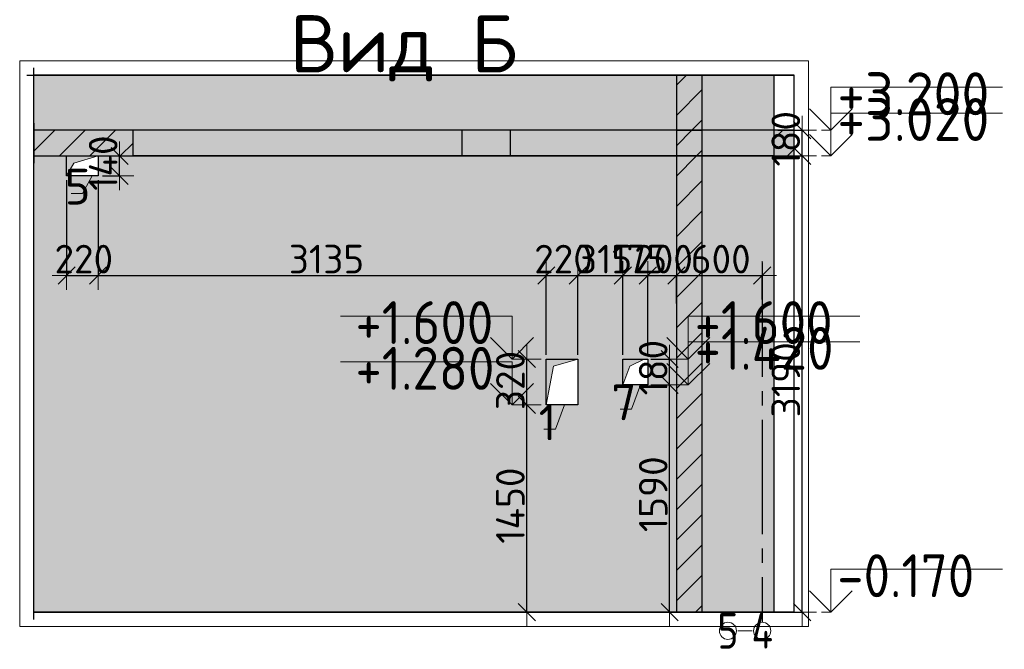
# Model space of a CAD drawing. Header units: millimetres. Extents: x -2725 to 87801, y 44707 to 71266.
# Tile 17 of 22: x 55239 to 62126, y 66860 to 71262. Entities that reach past the tile are written whole.
import ezdxf

# ---------------------------------------------------------------- set-up
doc = ezdxf.new("R2010")
doc.units = ezdxf.units.MM
doc.header["$PDMODE"] = 65
for name, pattern in [('______11', [500, 400, -50, 0, -50]), ('______5', [1100, 800, -100, 100, -100]), ('________', [0])]:
    doc.linetypes.add(name, pattern=pattern)
for name, color, linetype, lineweight in [('Standard', 7, 'Continuous', 25), ('Высотная отметки_ общее', 7, 'Continuous', 13), ('Размерная линия_ общее_1', 7, 'Continuous', 13)]:
    doc.layers.add(name, color=color, linetype=linetype, lineweight=lineweight)
doc.layers.add('Осевая линия_ общее', color=7, linetype='______5', lineweight=13, true_color=0xa0a0a0)
doc.styles.add('ISOCPEUR', font='ISOCPEUR')
doc.dimstyles.new('DIMSTYLE_16', dxfattribs={"dimtxt": 200, "dimasz": 200, "dimexe": 0, "dimexo": 0.001, "dimgap": 100, "dimtad": 2, "dimdec": 0, "dimrnd": 5, "dimzin": 12, "dimdsep": 46, "dimtxsty": 'ISOCPEUR', "dimblk1": 'ALL_ML_STRICH', "dimblk2": 'ALL_ML_STRICH', "dimsah": 1, "dimcen": 0, "dimse1": 1, "dimse2": 1, "dimclrd": 7, "dimclre": 256, "dimclrt": 7, "dimadec": 0, "dimazin": 0, "dimtfac": 1, "dimtdec": 0, "dimtix": 1, "dimtmove": 2, "dimatfit": 3, "dimfxl": 0, "dimtzin": 0, "dimlwd": 0, "dimlwe": -3, "dimarcsym": 0})
doc.dimstyles.new('DIMSTYLE_17', dxfattribs={"dimtxt": 200, "dimasz": 200, "dimexe": 0, "dimexo": 0.001, "dimgap": 100, "dimtad": 2, "dimdec": 0, "dimrnd": 5, "dimzin": 12, "dimdsep": 46, "dimtxsty": 'ISOCPEUR', "dimblk1": 'ALL_ML_STRICH', "dimblk2": 'ALL_ML_STRICH', "dimsah": 1, "dimcen": 0, "dimse1": 1, "dimse2": 1, "dimclrd": 7, "dimclre": 256, "dimclrt": 7, "dimadec": 0, "dimazin": 0, "dimtfac": 1, "dimtdec": 0, "dimtix": 1, "dimtmove": 2, "dimatfit": 3, "dimfxl": 0, "dimtvp": 1.2, "dimtzin": 0, "dimlwd": 0, "dimlwe": -3, "dimarcsym": 0})
doc.dimstyles.new('DIMSTYLE_5', dxfattribs={"dimtxt": 200, "dimasz": 200, "dimexe": 0, "dimexo": 0, "dimgap": 100, "dimtad": 2, "dimdec": 0, "dimrnd": 5, "dimzin": 12, "dimdsep": 46, "dimtxsty": 'ISOCPEUR', "dimblk1": 'ALL_ML_STRICH', "dimblk2": 'ALL_ML_STRICH', "dimsah": 1, "dimcen": 0, "dimclrd": 7, "dimclre": 256, "dimclrt": 7, "dimadec": 0, "dimazin": 0, "dimtfac": 1, "dimtdec": 0, "dimtix": 1, "dimtmove": 2, "dimatfit": 3, "dimfxl": 0, "dimtzin": 0, "dimlwd": 0, "dimlwe": -3, "dimarcsym": 0})
doc.dimstyles.new('DIMSTYLE_7', dxfattribs={"dimtxt": 200, "dimasz": 200, "dimexe": 0, "dimexo": 0, "dimgap": 100, "dimtad": 2, "dimdec": 0, "dimrnd": 5, "dimzin": 12, "dimdsep": 46, "dimtxsty": 'ISOCPEUR', "dimblk1": 'ALL_ML_STRICH', "dimblk2": 'ALL_ML_STRICH', "dimsah": 1, "dimcen": 0, "dimclrd": 7, "dimclre": 256, "dimclrt": 7, "dimadec": 0, "dimazin": 0, "dimtfac": 1, "dimtdec": 0, "dimtix": 1, "dimtmove": 2, "dimatfit": 3, "dimfxl": 0, "dimtvp": 1.2, "dimtzin": 0, "dimlwd": 0, "dimlwe": -3, "dimarcsym": 0})

# ---------------------------------------------------------------- blocks, each defined once
blk = doc.blocks.new('COMPLEX_ELEVATIONDIM_1')
at = {"layer": 'Высотная отметки_ общее', "color": 7, "linetype": 'Continuous', "lineweight": 13, "transparency": 33554687}
for p, q in [((59915.2, 68889.7), (59915.2, 69189.7)), ((59915.2, 69189.7), (61115.2, 69189.7)), ((59915.2, 68889.7), (59765.2, 69039.7)), ((59915.2, 68889.7), (60065.2, 69039.7)), ((59915.2, 68709.7), (59915.2, 69009.7)), ((59915.2, 69009.7), (61115.2, 69009.7)), ((59915.2, 68889.7), (59915.2, 68889.7)), ((59915.2, 68889.7), (59915.2, 68889.7)), ((59915.2, 68889.7), (59915.2, 68889.7)), ((59915.2, 68889.7), (59915.2, 68889.7)), ((59915.2, 68709.7), (59765.2, 68859.7)), ((59915.2, 68709.7), (60065.2, 68859.7)), ((59915.2, 68709.7), (59915.2, 68709.7)), ((59915.2, 68709.7), (59915.2, 68709.7)), ((59915.2, 68709.7), (59915.2, 68709.7)), ((59915.2, 68709.7), (59915.2, 68709.7))]:
    blk.add_line(p, q, dxfattribs=at)
for points in [[(59915.2, 68889.7), (59915.2, 68889.7), (59915.2, 68889.7), (59849, 68889.7)], [(59915.2, 68709.7), (59855.2, 68709.7), (59855.2, 68709.7), (59849, 68709.7)]]:
    blk.add_lwpolyline(points, dxfattribs=at)
at = {"layer": 'Высотная отметки_ общее', "color": 7, "linetype": 'Continuous', "lineweight": 13, "transparency": 33554687, "char_height": 300, "attachment_point": 7, "style": 'ISOCPEUR'}
for s, insert, width in [('\\W0.90;+1.600', (59960.2, 68994.7), 1214.123), ('\\W0.90;+1.420', (59960.2, 68814.7), 1244.554)]:
    blk.add_mtext(s, dxfattribs=dict(at, insert=insert, width=width))
blk = doc.blocks.new('COMPLEX_ELEVATIONDIM_2')
at = {"layer": 'Высотная отметки_ общее', "color": 7, "linetype": 'Continuous', "lineweight": 13, "transparency": 33554687}
for p, q in [((60912.7, 70489.7), (60912.7, 70789.7)), ((60912.7, 70789.7), (62112.7, 70789.7)), ((60912.7, 70489.7), (60762.7, 70639.7)), ((60912.7, 70489.7), (61062.7, 70639.7)), ((60912.7, 70309.7), (60912.7, 70609.7)), ((60912.7, 70609.7), (62112.7, 70609.7)), ((60912.7, 70309.7), (60762.7, 70459.7)), ((60912.7, 70489.7), (60912.7, 70489.7)), ((60912.7, 70489.7), (60912.7, 70489.7)), ((60912.7, 70489.7), (60912.7, 70489.7)), ((60912.7, 70489.7), (60912.7, 70489.7)), ((60912.7, 70309.7), (61062.7, 70459.7)), ((60912.7, 70309.7), (60912.7, 70309.7)), ((60912.7, 70309.7), (60912.7, 70309.7)), ((60912.7, 70309.7), (60912.7, 70309.7)), ((60912.7, 70309.7), (60912.7, 70309.7)), ((60912.7, 67119.7), (60912.7, 67419.7)), ((60912.7, 67419.7), (62112.7, 67419.7)), ((60912.7, 67119.7), (60762.7, 67269.7)), ((60912.7, 67119.7), (61062.7, 67269.7)), ((60912.7, 67119.7), (60912.7, 67119.7)), ((60912.7, 67119.7), (60912.7, 67119.7)), ((60912.7, 67119.7), (60912.7, 67119.7)), ((60912.7, 67119.7), (60912.7, 67119.7))]:
    blk.add_line(p, q, dxfattribs=at)
for points in [[(60912.7, 70489.7), (60912.7, 70489.7), (60912.7, 70489.7), (60846.5, 70489.7)], [(60912.7, 70309.7), (60912.7, 70309.7), (60912.7, 70309.7), (60912.7, 70309.7), (60846.5, 70309.7)], [(60912.7, 67119.7), (60852.7, 67119.7), (60852.7, 67119.7), (60846.5, 67119.7)]]:
    blk.add_lwpolyline(points, dxfattribs=at)
at = {"layer": 'Высотная отметки_ общее', "color": 7, "linetype": 'Continuous', "lineweight": 13, "transparency": 33554687, "char_height": 300, "attachment_point": 7, "style": 'ISOCPEUR'}
for s, insert, width in [('\\W0.95;+3.200', (60957.7, 70594.7), 1281.436), ('\\W0.95;+3.020', (60957.7, 70414.7), 1281.436), ('\\W0.90;-0.170', (60957.7, 67224.7), 1214.123)]:
    blk.add_mtext(s, dxfattribs=dict(at, insert=insert, width=width))
blk = doc.blocks.new('ALL_ML_STRICH')
at = {"color": 0, "linetype": 'ByBlock', "lineweight": -2}
for p, q in [((0, -0.5), (0, 0.5)), ((-1, 0), (0.5, 0)), ((-0.3, -0.3), (0.3, 0.3))]:
    blk.add_line(p, q, dxfattribs=at)
blk = doc.blocks.new('*D193')
at = {"layer": 'DEFPOINTS', "color": 7, "linetype": 'Continuous', "lineweight": 13, "transparency": 33554687}
for p in [(60512.6, 70309.7), (60512.6, 67119.7), (60712.4, 67119.7)]:
    blk.add_point(p, dxfattribs=at)
at = {"layer": 'Размерная линия_ общее_1', "color": 253, "linetype": 'Continuous', "lineweight": -2, "true_color": 0xa0a0a0, "transparency": 33554687}
for p, q in [((60542.6, 70309.7), (60712.4, 70309.7)), ((60542.6, 67119.7), (60712.4, 67119.7))]:
    blk.add_line(p, q, dxfattribs=at)
at = {"layer": 'Размерная линия_ общее_1', "color": 7, "linetype": 'Continuous', "lineweight": -2, "transparency": 33554687}
blk.add_line((60712.4, 67119.7), (60712.4, 70309.7), dxfattribs=at)
at = {"layer": 'Размерная линия_ общее_1', "color": 7, "linetype": 'Continuous', "lineweight": 13, "transparency": 33554687, "xscale": 200, "yscale": 200, "zscale": 200}
for p, rotation in [((60712.4, 70309.7), 90), ((60712.4, 67119.7), 270)]:
    blk.add_blockref('ALL_ML_STRICH', p, dxfattribs=dict(at, rotation=rotation))
at = {"layer": 'Размерная линия_ общее_1', "color": 7, "linetype": 'Continuous', "lineweight": 13, "transparency": 33554687, "insert": (60597.4, 68744.7), "char_height": 200, "width": 800, "attachment_point": 5, "rotation": 90, "style": 'ISOCPEUR'}
blk.add_mtext('\\A1;{3190}', dxfattribs=at)
blk = doc.blocks.new('*D194')
at = {"layer": 'DEFPOINTS', "color": 7, "linetype": 'Continuous', "lineweight": 13, "transparency": 33554687}
for p in [(60512.6, 70489.7), (60512.6, 70309.7), (60712.4, 70309.7)]:
    blk.add_point(p, dxfattribs=at)
at = {"layer": 'Размерная линия_ общее_1', "color": 253, "linetype": 'Continuous', "lineweight": -2, "true_color": 0xa0a0a0, "transparency": 33554687}
for p, q in [((60542.6, 70489.7), (60712.4, 70489.7)), ((60542.6, 70309.7), (60712.4, 70309.7))]:
    blk.add_line(p, q, dxfattribs=at)
at = {"layer": 'Размерная линия_ общее_1', "color": 7, "linetype": 'Continuous', "lineweight": -2, "transparency": 33554687}
blk.add_line((60712.4, 70309.7), (60712.4, 70489.7), dxfattribs=at)
at = {"layer": 'Размерная линия_ общее_1', "color": 7, "linetype": 'Continuous', "lineweight": 13, "transparency": 33554687, "xscale": 200, "yscale": 200, "zscale": 200}
for p, rotation in [((60712.4, 70489.7), 90), ((60712.4, 70309.7), 270)]:
    blk.add_blockref('ALL_ML_STRICH', p, dxfattribs=dict(at, rotation=rotation))
at = {"layer": 'Размерная линия_ общее_1', "color": 7, "linetype": 'Continuous', "lineweight": 13, "transparency": 33554687, "insert": (60597.4, 70429.7), "char_height": 200, "width": 600, "attachment_point": 5, "rotation": 90, "style": 'ISOCPEUR'}
blk.add_mtext('\\A1;{180}', dxfattribs=at)
blk = doc.blocks.new('*D195')
at = {"layer": 'DEFPOINTS', "color": 7, "linetype": 'Continuous', "lineweight": 13, "transparency": 33554687}
for p in [(58922.6, 68569.7), (58786.1, 67119.7), (58800.5, 67119.7)]:
    blk.add_point(p, dxfattribs=at)
at = {"layer": 'Размерная линия_ общее_1', "color": 7, "linetype": 'Continuous', "lineweight": -2, "transparency": 33554687}
blk.add_line((58786.1, 67119.7), (58786.1, 68569.7), dxfattribs=at)
at = {"layer": 'Размерная линия_ общее_1', "color": 7, "linetype": 'Continuous', "lineweight": 13, "transparency": 33554687, "xscale": 200, "yscale": 200, "zscale": 200}
for p, rotation in [((58786.1, 68569.7), 90), ((58786.1, 67119.7), 270)]:
    blk.add_blockref('ALL_ML_STRICH', p, dxfattribs=dict(at, rotation=rotation))
at = {"layer": 'Размерная линия_ общее_1', "color": 7, "linetype": 'Continuous', "lineweight": 13, "transparency": 33554687, "insert": (58671.1, 67864.7), "char_height": 200, "width": 800, "attachment_point": 5, "rotation": 90, "style": 'ISOCPEUR'}
blk.add_mtext('\\A1;{1450}', dxfattribs=at)
blk = doc.blocks.new('*D196')
at = {"layer": 'DEFPOINTS', "color": 7, "linetype": 'Continuous', "lineweight": 13, "transparency": 33554687}
for p in [(58922.6, 68889.7), (58786.1, 68569.7), (58922.6, 68569.7)]:
    blk.add_point(p, dxfattribs=at)
at = {"layer": 'Размерная линия_ общее_1', "color": 7, "linetype": 'Continuous', "lineweight": -2, "transparency": 33554687}
blk.add_line((58786.1, 68569.7), (58786.1, 68889.7), dxfattribs=at)
at = {"layer": 'Размерная линия_ общее_1', "color": 7, "linetype": 'Continuous', "lineweight": 13, "transparency": 33554687, "xscale": 200, "yscale": 200, "zscale": 200}
for p, rotation in [((58786.1, 68889.7), 90), ((58786.1, 68569.7), 270)]:
    blk.add_blockref('ALL_ML_STRICH', p, dxfattribs=dict(at, rotation=rotation))
at = {"layer": 'Размерная линия_ общее_1', "color": 7, "linetype": 'Continuous', "lineweight": 13, "transparency": 33554687, "insert": (58671.1, 68739.7), "char_height": 200, "width": 600, "attachment_point": 5, "rotation": 90, "style": 'ISOCPEUR'}
blk.add_mtext('\\A1;{320}', dxfattribs=at)
blk = doc.blocks.new('COMPLEX_ELEVATIONDIM_3')
at = {"layer": 'Высотная отметки_ общее', "color": 7, "linetype": 'Continuous', "lineweight": 13, "transparency": 33554687}
for p, q in [((58682.7, 69189.7), (57482.7, 69189.7)), ((58682.7, 68889.7), (58682.7, 69189.7)), ((58682.7, 68889.7), (58532.7, 69039.7)), ((58682.7, 68889.7), (58832.7, 69039.7)), ((58682.7, 68869.7), (57482.7, 68869.7)), ((58682.7, 68889.7), (58682.7, 68889.7)), ((58682.7, 68889.7), (58682.7, 68889.7)), ((58682.7, 68889.7), (58748.8, 68889.7)), ((58682.7, 68889.7), (58682.7, 68889.7)), ((58682.7, 68889.7), (58682.7, 68889.7)), ((58682.7, 68569.7), (58682.7, 68869.7)), ((58682.7, 68569.7), (58532.7, 68719.7)), ((58682.7, 68569.7), (58832.7, 68719.7)), ((58682.7, 68569.7), (58682.7, 68569.7)), ((58682.7, 68569.7), (58682.7, 68569.7)), ((58682.7, 68569.7), (58748.8, 68569.7)), ((58682.7, 68569.7), (58682.7, 68569.7)), ((58682.7, 68569.7), (58682.7, 68569.7))]:
    blk.add_line(p, q, dxfattribs=at)
at = {"layer": 'Высотная отметки_ общее', "color": 7, "linetype": 'Continuous', "lineweight": 13, "transparency": 33554687, "char_height": 300, "width": 1214.123, "attachment_point": 7, "style": 'ISOCPEUR'}
for s, insert in [('\\W0.90;+1.600', (57587.7, 68994.7)), ('\\W0.90;+1.280', (57587.7, 68674.7))]:
    blk.add_mtext(s, dxfattribs=dict(at, insert=insert))
blk = doc.blocks.new('*D198')
at = {"layer": 'DEFPOINTS', "color": 7, "linetype": 'Continuous', "lineweight": 13, "transparency": 33554687}
for p in [(55797.6, 70309.7), (55787.6, 70169.7), (55938.2, 70169.7)]:
    blk.add_point(p, dxfattribs=at)
at = {"layer": 'Размерная линия_ общее_1', "color": 253, "linetype": 'Continuous', "lineweight": -2, "true_color": 0xa0a0a0, "transparency": 33554687}
for p, q in [((55827.6, 70309.7), (55938.2, 70309.7)), ((55817.6, 70169.7), (55938.2, 70169.7))]:
    blk.add_line(p, q, dxfattribs=at)
at = {"layer": 'Размерная линия_ общее_1', "color": 7, "linetype": 'Continuous', "lineweight": -2, "transparency": 33554687}
blk.add_line((55938.2, 70169.7), (55938.2, 70309.7), dxfattribs=at)
at = {"layer": 'Размерная линия_ общее_1', "color": 7, "linetype": 'Continuous', "lineweight": 13, "transparency": 33554687, "xscale": 200, "yscale": 200, "zscale": 200}
for p, rotation in [((55938.2, 70309.7), 90), ((55938.2, 70169.7), 270)]:
    blk.add_blockref('ALL_ML_STRICH', p, dxfattribs=dict(at, rotation=rotation))
at = {"layer": 'Размерная линия_ общее_1', "color": 7, "linetype": 'Continuous', "lineweight": 13, "transparency": 33554687, "insert": (55823.2, 70259.7), "char_height": 200, "width": 600, "attachment_point": 5, "rotation": 90, "style": 'ISOCPEUR'}
blk.add_mtext('\\A1;{140}', dxfattribs=at)
blk = doc.blocks.new('*D199')
at = {"layer": 'DEFPOINTS', "color": 7, "linetype": 'Continuous', "lineweight": 13, "transparency": 33554687}
for p in [(59622.6, 68709.7), (59645.8, 67119.7), (59785.2, 67119.7)]:
    blk.add_point(p, dxfattribs=at)
at = {"layer": 'Размерная линия_ общее_1', "color": 253, "linetype": 'Continuous', "lineweight": -2, "true_color": 0xa0a0a0, "transparency": 33554687}
for p, q in [((59652.6, 68709.7), (59785.2, 68709.7)), ((59675.8, 67119.7), (59785.2, 67119.7))]:
    blk.add_line(p, q, dxfattribs=at)
at = {"layer": 'Размерная линия_ общее_1', "color": 7, "linetype": 'Continuous', "lineweight": -2, "transparency": 33554687}
blk.add_line((59785.2, 67119.7), (59785.2, 68709.7), dxfattribs=at)
at = {"layer": 'Размерная линия_ общее_1', "color": 7, "linetype": 'Continuous', "lineweight": 13, "transparency": 33554687, "xscale": 200, "yscale": 200, "zscale": 200}
for p, rotation in [((59785.2, 68709.7), 90), ((59785.2, 67119.7), 270)]:
    blk.add_blockref('ALL_ML_STRICH', p, dxfattribs=dict(at, rotation=rotation))
at = {"layer": 'Размерная линия_ общее_1', "color": 7, "linetype": 'Continuous', "lineweight": 13, "transparency": 33554687, "insert": (59670.2, 67944.7), "char_height": 200, "width": 800, "attachment_point": 5, "rotation": 90, "style": 'ISOCPEUR'}
blk.add_mtext('\\A1;{1590}', dxfattribs=at)
blk = doc.blocks.new('*D200')
at = {"layer": 'DEFPOINTS', "color": 7, "linetype": 'Continuous', "lineweight": 13, "transparency": 33554687}
for p in [(59622.6, 68889.7), (59622.6, 68709.7), (59785.2, 68709.7)]:
    blk.add_point(p, dxfattribs=at)
at = {"layer": 'Размерная линия_ общее_1', "color": 253, "linetype": 'Continuous', "lineweight": -2, "true_color": 0xa0a0a0, "transparency": 33554687}
for p, q in [((59652.6, 68889.7), (59785.2, 68889.7)), ((59652.6, 68709.7), (59785.2, 68709.7))]:
    blk.add_line(p, q, dxfattribs=at)
at = {"layer": 'Размерная линия_ общее_1', "color": 7, "linetype": 'Continuous', "lineweight": -2, "transparency": 33554687}
blk.add_line((59785.2, 68709.7), (59785.2, 68889.7), dxfattribs=at)
at = {"layer": 'Размерная линия_ общее_1', "color": 7, "linetype": 'Continuous', "lineweight": 13, "transparency": 33554687, "xscale": 200, "yscale": 200, "zscale": 200}
for p, rotation in [((59785.2, 68889.7), 90), ((59785.2, 68709.7), 270)]:
    blk.add_blockref('ALL_ML_STRICH', p, dxfattribs=dict(at, rotation=rotation))
at = {"layer": 'Размерная линия_ общее_1', "color": 7, "linetype": 'Continuous', "lineweight": 13, "transparency": 33554687, "insert": (59670.2, 68829.7), "char_height": 200, "width": 600, "attachment_point": 5, "rotation": 90, "style": 'ISOCPEUR'}
blk.add_mtext('\\A1;{180}', dxfattribs=at)
blk = doc.blocks.new('*D201')
at = {"layer": 'DEFPOINTS', "color": 7, "linetype": 'Continuous', "lineweight": 13, "transparency": 33554687}
for p in [(55567.6, 70169.7), (55787.6, 70169.7), (55567.6, 69473.7)]:
    blk.add_point(p, dxfattribs=at)
at = {"layer": 'Размерная линия_ общее_1', "color": 253, "linetype": 'Continuous', "lineweight": -2, "true_color": 0xa0a0a0, "transparency": 33554687}
for p, q in [((55567.6, 70139.7), (55567.6, 69473.7)), ((55787.6, 70139.7), (55787.6, 69473.7))]:
    blk.add_line(p, q, dxfattribs=at)
at = {"layer": 'Размерная линия_ общее_1', "color": 7, "linetype": 'Continuous', "lineweight": -2, "transparency": 33554687}
blk.add_line((55567.6, 69473.7), (55787.6, 69473.7), dxfattribs=at)
at = {"layer": 'Размерная линия_ общее_1', "color": 7, "linetype": 'Continuous', "lineweight": 13, "transparency": 33554687, "xscale": 200, "yscale": 200, "zscale": 200, "rotation": 180}
blk.add_blockref('ALL_ML_STRICH', (55567.6, 69473.7), dxfattribs=at)
at = {"layer": 'Размерная линия_ общее_1', "color": 7, "linetype": 'Continuous', "lineweight": 13, "transparency": 33554687, "xscale": 200, "yscale": 200, "zscale": 200}
blk.add_blockref('ALL_ML_STRICH', (55787.6, 69473.7), dxfattribs=at)
at = {"layer": 'Размерная линия_ общее_1', "color": 7, "linetype": 'Continuous', "lineweight": 13, "transparency": 33554687, "insert": (55687.6, 69588.7), "char_height": 200, "width": 600, "attachment_point": 5, "style": 'ISOCPEUR'}
blk.add_mtext('\\A1;{220}', dxfattribs=at)
blk = doc.blocks.new('*D202')
at = {"layer": 'DEFPOINTS', "color": 7, "linetype": 'Continuous', "lineweight": 13, "transparency": 33554687}
for p in [(55787.6, 70169.7), (55787.6, 69473.7), (58922.6, 68889.7)]:
    blk.add_point(p, dxfattribs=at)
at = {"layer": 'Размерная линия_ общее_1', "color": 253, "linetype": 'Continuous', "lineweight": -2, "true_color": 0xa0a0a0, "transparency": 33554687}
for p, q in [((55787.6, 70139.7), (55787.6, 69473.7)), ((58922.6, 68919.7), (58922.6, 69473.7))]:
    blk.add_line(p, q, dxfattribs=at)
at = {"layer": 'Размерная линия_ общее_1', "color": 7, "linetype": 'Continuous', "lineweight": -2, "transparency": 33554687}
blk.add_line((55787.6, 69473.7), (58922.6, 69473.7), dxfattribs=at)
at = {"layer": 'Размерная линия_ общее_1', "color": 7, "linetype": 'Continuous', "lineweight": 13, "transparency": 33554687, "xscale": 200, "yscale": 200, "zscale": 200, "rotation": 180}
blk.add_blockref('ALL_ML_STRICH', (55787.6, 69473.7), dxfattribs=at)
at = {"layer": 'Размерная линия_ общее_1', "color": 7, "linetype": 'Continuous', "lineweight": 13, "transparency": 33554687, "xscale": 200, "yscale": 200, "zscale": 200}
blk.add_blockref('ALL_ML_STRICH', (58922.6, 69473.7), dxfattribs=at)
at = {"layer": 'Размерная линия_ общее_1', "color": 7, "linetype": 'Continuous', "lineweight": 13, "transparency": 33554687, "insert": (57385.1, 69588.7), "char_height": 200, "width": 800, "attachment_point": 5, "style": 'ISOCPEUR'}
blk.add_mtext('\\A1;{3135}', dxfattribs=at)
blk = doc.blocks.new('*D203')
at = {"layer": 'DEFPOINTS', "color": 7, "linetype": 'Continuous', "lineweight": 13, "transparency": 33554687}
for p in [(58922.6, 69473.7), (58922.6, 68889.7), (59142.6, 68889.7)]:
    blk.add_point(p, dxfattribs=at)
at = {"layer": 'Размерная линия_ общее_1', "color": 253, "linetype": 'Continuous', "lineweight": -2, "true_color": 0xa0a0a0, "transparency": 33554687}
for p, q in [((58922.6, 68919.7), (58922.6, 69473.7)), ((59142.6, 68919.7), (59142.6, 69473.7))]:
    blk.add_line(p, q, dxfattribs=at)
at = {"layer": 'Размерная линия_ общее_1', "color": 7, "linetype": 'Continuous', "lineweight": -2, "transparency": 33554687}
blk.add_line((58922.6, 69473.7), (59142.6, 69473.7), dxfattribs=at)
at = {"layer": 'Размерная линия_ общее_1', "color": 7, "linetype": 'Continuous', "lineweight": 13, "transparency": 33554687, "xscale": 200, "yscale": 200, "zscale": 200, "rotation": 180}
blk.add_blockref('ALL_ML_STRICH', (58922.6, 69473.7), dxfattribs=at)
at = {"layer": 'Размерная линия_ общее_1', "color": 7, "linetype": 'Continuous', "lineweight": 13, "transparency": 33554687, "xscale": 200, "yscale": 200, "zscale": 200}
blk.add_blockref('ALL_ML_STRICH', (59142.6, 69473.7), dxfattribs=at)
at = {"layer": 'Размерная линия_ общее_1', "color": 7, "linetype": 'Continuous', "lineweight": 13, "transparency": 33554687, "insert": (59042.6, 69588.7), "char_height": 200, "width": 600, "attachment_point": 5, "style": 'ISOCPEUR'}
blk.add_mtext('\\A1;{220}', dxfattribs=at)
blk = doc.blocks.new('*D204')
at = {"layer": 'DEFPOINTS', "color": 7, "linetype": 'Continuous', "lineweight": 13, "transparency": 33554687}
for p in [(59142.6, 69473.7), (59142.6, 68889.7), (59457.6, 68889.7)]:
    blk.add_point(p, dxfattribs=at)
at = {"layer": 'Размерная линия_ общее_1', "color": 253, "linetype": 'Continuous', "lineweight": -2, "true_color": 0xa0a0a0, "transparency": 33554687}
for p, q in [((59142.6, 68919.7), (59142.6, 69473.7)), ((59457.6, 68919.7), (59457.6, 69473.7))]:
    blk.add_line(p, q, dxfattribs=at)
at = {"layer": 'Размерная линия_ общее_1', "color": 7, "linetype": 'Continuous', "lineweight": -2, "transparency": 33554687}
blk.add_line((59142.6, 69473.7), (59457.6, 69473.7), dxfattribs=at)
at = {"layer": 'Размерная линия_ общее_1', "color": 7, "linetype": 'Continuous', "lineweight": 13, "transparency": 33554687, "xscale": 200, "yscale": 200, "zscale": 200, "rotation": 180}
blk.add_blockref('ALL_ML_STRICH', (59142.6, 69473.7), dxfattribs=at)
at = {"layer": 'Размерная линия_ общее_1', "color": 7, "linetype": 'Continuous', "lineweight": 13, "transparency": 33554687, "xscale": 200, "yscale": 200, "zscale": 200}
blk.add_blockref('ALL_ML_STRICH', (59457.6, 69473.7), dxfattribs=at)
at = {"layer": 'Размерная линия_ общее_1', "color": 7, "linetype": 'Continuous', "lineweight": 13, "transparency": 33554687, "insert": (59330.1, 69588.7), "char_height": 200, "width": 600, "attachment_point": 5, "style": 'ISOCPEUR'}
blk.add_mtext('\\A1;{315}', dxfattribs=at)
blk = doc.blocks.new('*D205')
at = {"layer": 'DEFPOINTS', "color": 7, "linetype": 'Continuous', "lineweight": 13, "transparency": 33554687}
for p in [(59457.6, 69473.7), (59457.6, 68889.7), (59632.6, 68889.7)]:
    blk.add_point(p, dxfattribs=at)
at = {"layer": 'Размерная линия_ общее_1', "color": 253, "linetype": 'Continuous', "lineweight": -2, "true_color": 0xa0a0a0, "transparency": 33554687}
for p, q in [((59457.6, 68919.7), (59457.6, 69473.7)), ((59632.6, 68919.7), (59632.6, 69473.7))]:
    blk.add_line(p, q, dxfattribs=at)
at = {"layer": 'Размерная линия_ общее_1', "color": 7, "linetype": 'Continuous', "lineweight": -2, "transparency": 33554687}
blk.add_line((59457.6, 69473.7), (59632.6, 69473.7), dxfattribs=at)
at = {"layer": 'Размерная линия_ общее_1', "color": 7, "linetype": 'Continuous', "lineweight": 13, "transparency": 33554687, "xscale": 200, "yscale": 200, "zscale": 200, "rotation": 180}
blk.add_blockref('ALL_ML_STRICH', (59457.6, 69473.7), dxfattribs=at)
at = {"layer": 'Размерная линия_ общее_1', "color": 7, "linetype": 'Continuous', "lineweight": 13, "transparency": 33554687, "xscale": 200, "yscale": 200, "zscale": 200}
blk.add_blockref('ALL_ML_STRICH', (59632.6, 69473.7), dxfattribs=at)
at = {"layer": 'Размерная линия_ общее_1', "color": 7, "linetype": 'Continuous', "lineweight": 13, "transparency": 33554687, "insert": (59575.1, 69588.7), "char_height": 200, "width": 600, "attachment_point": 5, "style": 'ISOCPEUR'}
blk.add_mtext('\\A1;{175}', dxfattribs=at)
blk = doc.blocks.new('*D206')
at = {"layer": 'DEFPOINTS', "color": 7, "linetype": 'Continuous', "lineweight": 13, "transparency": 33554687}
for p in [(59632.6, 69473.7), (59832.6, 69247.9), (59632.6, 68889.7)]:
    blk.add_point(p, dxfattribs=at)
at = {"layer": 'Размерная линия_ общее_1', "color": 253, "linetype": 'Continuous', "lineweight": -2, "true_color": 0xa0a0a0, "transparency": 33554687}
for p, q in [((59632.6, 68919.7), (59632.6, 69473.7)), ((59832.6, 69277.9), (59832.6, 69473.7))]:
    blk.add_line(p, q, dxfattribs=at)
at = {"layer": 'Размерная линия_ общее_1', "color": 7, "linetype": 'Continuous', "lineweight": -2, "transparency": 33554687}
blk.add_line((59632.6, 69473.7), (59832.6, 69473.7), dxfattribs=at)
at = {"layer": 'Размерная линия_ общее_1', "color": 7, "linetype": 'Continuous', "lineweight": 13, "transparency": 33554687, "xscale": 200, "yscale": 200, "zscale": 200, "rotation": 180}
blk.add_blockref('ALL_ML_STRICH', (59632.6, 69473.7), dxfattribs=at)
at = {"layer": 'Размерная линия_ общее_1', "color": 7, "linetype": 'Continuous', "lineweight": 13, "transparency": 33554687, "xscale": 200, "yscale": 200, "zscale": 200}
blk.add_blockref('ALL_ML_STRICH', (59832.6, 69473.7), dxfattribs=at)
at = {"layer": 'Размерная линия_ общее_1', "color": 7, "linetype": 'Continuous', "lineweight": 13, "transparency": 33554687, "insert": (59742.6, 69588.7), "char_height": 200, "width": 600, "attachment_point": 5, "style": 'ISOCPEUR'}
blk.add_mtext('\\A1;{200}', dxfattribs=at)
blk = doc.blocks.new('*D207')
at = {"layer": 'DEFPOINTS', "color": 7, "linetype": 'Continuous', "lineweight": 13, "transparency": 33554687}
for p in [(59832.6, 69473.7), (60432.6, 69276.4), (59832.6, 69247.9)]:
    blk.add_point(p, dxfattribs=at)
at = {"layer": 'Размерная линия_ общее_1', "color": 253, "linetype": 'Continuous', "lineweight": -2, "true_color": 0xa0a0a0, "transparency": 33554687}
for p, q in [((59832.6, 69277.9), (59832.6, 69473.7)), ((60432.6, 69306.4), (60432.6, 69473.7))]:
    blk.add_line(p, q, dxfattribs=at)
at = {"layer": 'Размерная линия_ общее_1', "color": 7, "linetype": 'Continuous', "lineweight": -2, "transparency": 33554687}
blk.add_line((59832.6, 69473.7), (60432.6, 69473.7), dxfattribs=at)
at = {"layer": 'Размерная линия_ общее_1', "color": 7, "linetype": 'Continuous', "lineweight": 13, "transparency": 33554687, "xscale": 200, "yscale": 200, "zscale": 200, "rotation": 180}
blk.add_blockref('ALL_ML_STRICH', (59832.6, 69473.7), dxfattribs=at)
at = {"layer": 'Размерная линия_ общее_1', "color": 7, "linetype": 'Continuous', "lineweight": 13, "transparency": 33554687, "xscale": 200, "yscale": 200, "zscale": 200}
blk.add_blockref('ALL_ML_STRICH', (60432.6, 69473.7), dxfattribs=at)
at = {"layer": 'Размерная линия_ общее_1', "color": 7, "linetype": 'Continuous', "lineweight": 13, "transparency": 33554687, "insert": (60142.6, 69588.7), "char_height": 200, "width": 600, "attachment_point": 5, "style": 'ISOCPEUR'}
blk.add_mtext('\\A1;{600}', dxfattribs=at)

msp = doc.modelspace()

# ---------------------------------------------------------------- hatches: boundary and pattern name
at = {"linetype": 'Continuous', "lineweight": 13, "transparency": 33554687}
h = msp.add_hatch(color=7, dxfattribs=at)
h.paths.add_polyline_path([(55339.4, 70875.4), (55339.4, 70489.7), (59832.6, 70489.7), (59832.6, 70875.4)])
h.paths.add_polyline_path([(60512.6, 70489.7), (60512.6, 70875.4), (60012.6, 70875.4), (60012.6, 70489.7)])
at = {"linetype": 'Continuous', "lineweight": -3, "true_color": 0xc7c7c7, "transparency": 33554687}
msp.add_hatch(color=9, dxfattribs=at).paths.add_polyline_path([(59832.6, 70489.7), (60012.6, 70489.7), (60012.6, 70875.4), (59832.6, 70875.4)])
at = {"linetype": 'Continuous', "lineweight": 13, "transparency": 33554687}
h = msp.add_hatch(color=7, dxfattribs=at)
h.paths.add_polyline_path([(55567.6, 70309.7), (55339.4, 70309.7), (55339.4, 67119.7), (59832.6, 67119.7), (59832.6, 70309.7), (55787.6, 70309.7), (55787.6, 70169.7), (55567.6, 70169.7)])
h.paths.add_polyline_path([(60512.6, 67119.7), (60512.6, 70309.7), (60012.6, 70309.7), (60012.6, 67119.7)])
h.paths.add_polyline_path([(59632.6, 68709.7), (59457.6, 68709.7), (59457.6, 68889.7), (59632.6, 68889.7)], flags=16)
h.paths.add_polyline_path([(59142.6, 68569.7), (58922.6, 68569.7), (58922.6, 68889.7), (59142.6, 68889.7)], flags=16)
at = {"layer": 'Standard', "linetype": 'Continuous', "lineweight": -3, "transparency": 33554687}
msp.add_hatch(color=7, dxfattribs=at).paths.add_polyline_path([(56032.6, 70309.7), (56032.6, 70489.7), (55339.4, 70489.7), (55339.4, 70309.7)])
at = {"layer": 'Standard', "linetype": 'Continuous', "lineweight": 13, "transparency": 33554687}
for points in [[(56032.6, 70309.7), (59832.6, 70309.7), (59832.6, 70489.7), (56032.6, 70489.7)], [(60012.6, 70309.7), (60512.6, 70309.7), (60512.6, 70489.7), (60012.6, 70489.7)]]:
    msp.add_hatch(color=7, dxfattribs=at).paths.add_polyline_path(points)
at = {"layer": 'Standard', "linetype": '______5', "lineweight": -3, "transparency": 33554687}
for points in [[(60012.6, 70309.7), (60012.6, 70489.7), (59832.6, 70489.7), (59832.6, 70309.7)], [(60512.6, 70489.7), (60512.6, 70309.7), (60656.1, 70309.7), (60656.1, 70489.7)]]:
    msp.add_hatch(color=7, dxfattribs=at).paths.add_polyline_path(points)
at = {"layer": 'Standard', "linetype": 'Continuous', "lineweight": 13, "true_color": 0x5d5d5d, "transparency": 33554687}
for points in [[(55567.6, 70169.7), (55617.1, 70260.2), (55787.6, 70309.7), (55567.6, 70309.7)], [(58922.6, 68569.7), (58972.1, 68840.2), (59142.6, 68889.7), (58922.6, 68889.7)], [(59457.6, 68709.7), (59507.1, 68840.2), (59607.6, 68889.7), (59457.6, 68889.7)]]:
    msp.add_hatch(color=251, dxfattribs=at).paths.add_polyline_path(points)
at = {"layer": 'Standard', "linetype": 'Continuous', "lineweight": -3, "true_color": 0xc7c7c7, "transparency": 33554687}
msp.add_hatch(color=9, dxfattribs=at).paths.add_polyline_path([(60012.6, 70309.7), (59832.6, 70309.7), (59832.6, 67119.7), (60012.6, 67119.7)])

# ---------------------------------------------------------------- linework, layer by layer
at = {"color": 7, "linetype": 'Continuous', "lineweight": -3, "transparency": 33554687}
for p, q in [((55289.4, 70875.4), (59882.6, 70875.4)), ((55339.4, 70439.7), (55339.4, 70925.4)), ((60062.6, 70875.4), (59782.6, 70875.4)), ((59832.6, 70875.4), (59832.6, 70489.7)), ((59962.6, 70875.4), (60562.6, 70875.4)), ((60012.6, 70489.7), (60012.6, 70875.4)), ((60512.6, 70875.4), (60512.6, 70489.7)), ((59832.6, 70489.7), (56032.6, 70489.7)), ((59832.6, 70489.7), (60012.6, 70489.7)), ((60512.6, 70489.7), (60012.6, 70489.7)), ((55339.4, 67069.7), (55339.4, 70359.7)), ((55567.6, 70169.7), (55567.6, 70309.7)), ((55787.6, 70309.7), (55787.6, 70169.7)), ((59832.6, 70309.7), (56032.6, 70309.7)), ((60512.6, 70309.7), (60012.6, 70309.7)), ((60512.6, 70309.7), (60512.6, 67119.7)), ((55787.6, 70169.7), (55567.6, 70169.7)), ((58922.6, 68569.7), (58922.6, 68889.7)), ((58922.6, 68889.7), (59142.6, 68889.7)), ((59142.6, 68889.7), (59142.6, 68569.7)), ((59457.6, 68709.7), (59457.6, 68889.7)), ((59457.6, 68889.7), (59632.6, 68889.7)), ((59632.6, 68889.7), (59632.6, 68709.7)), ((59632.6, 68709.7), (59457.6, 68709.7)), ((59142.6, 68569.7), (58922.6, 68569.7)), ((59832.6, 67119.7), (55339.4, 67119.7)), ((60512.6, 67119.7), (60012.6, 67119.7))]:
    msp.add_line(p, q, dxfattribs=at)
at = {"color": 52, "linetype": 'Continuous', "lineweight": -3, "transparency": 33554687}
for p, q in [((55339.4, 67119.7), (55339.4, 70875.4)), ((55339.4, 67119.7), (55339.4, 70875.4)), ((55339.4, 70875.4), (60656.1, 70875.4)), ((60656.1, 70875.4), (55339.4, 70875.4)), ((60656.1, 67119.7), (60656.1, 70875.4)), ((60656.1, 67119.7), (60656.1, 70875.4)), ((55339.4, 67119.7), (60656.1, 67119.7)), ((60656.1, 67119.7), (55339.4, 67119.7))]:
    msp.add_line(p, q, dxfattribs=at)
at = {"color": 253, "linetype": '______5', "lineweight": -3, "true_color": 0xababab, "transparency": 33554687}
for p, q in [((59832.6, 70805.5), (59902.5, 70875.4)), ((59941, 70489.7), (60012.6, 70561.2))]:
    msp.add_line(p, q, dxfattribs=at)
at = {"color": 253, "linetype": '______11', "lineweight": -3, "true_color": 0xababab, "transparency": 33554687}
msp.add_line((59832.6, 70593.4), (60012.6, 70773.4), dxfattribs=at)
at = {"layer": 'Standard', "color": 7, "linetype": 'Continuous', "lineweight": -3, "transparency": 33554687}
for p, q in [((55339.4, 70539.7), (55339.4, 70259.7)), ((60656.1, 70259.7), (60656.1, 70539.7)), ((56032.6, 70489.7), (55339.4, 70489.7)), ((59832.6, 70489.7), (56032.6, 70489.7)), ((56032.6, 70309.7), (56032.6, 70489.7)), ((60012.6, 70489.7), (59832.6, 70489.7)), ((59832.6, 70489.7), (59832.6, 70309.7)), ((60512.6, 70489.7), (60012.6, 70489.7)), ((60012.6, 70309.7), (60012.6, 70489.7)), ((60512.6, 70489.7), (60512.6, 70309.7)), ((60656.1, 70489.7), (60512.6, 70489.7)), ((55339.4, 70309.7), (56032.6, 70309.7)), ((56032.6, 70309.7), (59832.6, 70309.7)), ((60012.6, 70309.7), (59832.6, 70309.7)), ((59832.6, 70309.7), (59832.6, 67119.7)), ((59832.6, 70309.7), (60012.6, 70309.7)), ((60012.6, 67119.7), (60012.6, 70309.7)), ((60012.6, 70309.7), (60512.6, 70309.7)), ((60512.6, 70309.7), (60656.1, 70309.7)), ((59832.6, 67119.7), (60012.6, 67119.7))]:
    msp.add_line(p, q, dxfattribs=at)
at = {"layer": 'Standard', "color": 253, "linetype": '______11', "lineweight": -3, "true_color": 0xababab, "transparency": 33554687}
for p, q in [((55339.4, 70342.8), (55486.3, 70489.7)), ((55730.5, 70309.7), (55910.5, 70489.7)), ((60512.6, 70424.9), (60577.4, 70489.7)), ((59832.6, 70169.1), (59973.2, 70309.7)), ((59973.2, 70309.7), (60012.6, 70349.1)), ((59832.6, 69744.9), (60012.6, 69924.9)), ((59832.6, 69320.6), (60012.6, 69500.6)), ((59832.6, 68896.3), (60012.6, 69076.3)), ((59832.6, 68472.1), (60012.6, 68652.1)), ((59832.6, 68047.8), (60012.6, 68227.8)), ((59832.6, 67623.5), (60012.6, 67803.5)), ((59832.6, 67199.3), (60012.6, 67379.3))]:
    msp.add_line(p, q, dxfattribs=at)
at = {"layer": 'Standard', "color": 253, "linetype": '______5', "lineweight": -3, "true_color": 0xababab, "transparency": 33554687}
for p, q in [((55518.4, 70309.7), (55698.4, 70489.7)), ((59832.6, 70381.2), (59941, 70489.7)), ((55942.7, 70309.7), (56032.6, 70399.6)), ((60609.6, 70309.7), (60656.1, 70356.2)), ((59832.6, 69957), (60012.6, 70137)), ((59832.6, 69532.7), (60012.6, 69712.7)), ((59832.6, 69108.5), (60012.6, 69288.5)), ((59832.6, 68684.2), (60012.6, 68864.2)), ((59832.6, 68259.9), (60012.6, 68439.9)), ((59832.6, 67835.7), (60012.6, 68015.7)), ((59832.6, 67411.4), (60012.6, 67591.4)), ((59965.1, 67119.7), (60012.6, 67167.1))]:
    msp.add_line(p, q, dxfattribs=at)
at = {"layer": 'Standard', "color": 253, "linetype": '________', "lineweight": -3, "true_color": 0xababab, "transparency": 33554687}
for p, q in [((58332.6, 70489.7), (58332.6, 70309.7)), ((58672.6, 70309.7), (58672.6, 70489.7))]:
    msp.add_line(p, q, dxfattribs=at)
at = {"layer": 'Standard', "color": 7, "linetype": 'Continuous', "lineweight": 13, "transparency": 33554687}
msp.add_lwpolyline([(55239.4, 67019.7), (60756.1, 67019.7), (60756.1, 70975.4), (55239.4, 70975.4), (55239.4, 67019.7)], dxfattribs=at)
at = {"layer": 'Осевая линия_ общее', "color": 253, "linetype": '______5', "lineweight": -3, "true_color": 0xa0a0a0, "transparency": 33554687}
msp.add_line((60432.6, 69565.2), (60432.6, 67049.7), dxfattribs=at)
at = {"layer": 'Осевая линия_ общее', "color": 7, "linetype": 'Continuous', "lineweight": 13, "transparency": 33554687}
msp.add_line((60362.6, 66989.7), (60262.6, 66989.7), dxfattribs=at)
for points in [[(55567.6, 70169.7), (55617.1, 70260.2), (55787.6, 70309.7)], [(55747.2, 70169.7), (55678.8, 70048), (55598.8, 70048)], [(58922.6, 68569.7), (58972.1, 68840.2), (59142.6, 68889.7)], [(59457.6, 68709.7), (59507.1, 68840.2), (59607.6, 68889.7)], [(59581.3, 68709.7), (59519.1, 68539.9), (59439.1, 68539.9)], [(59048.6, 68569.7), (58986.3, 68399.9), (58906.3, 68399.9)]]:
    msp.add_lwpolyline(points, dxfattribs=at)
for centre in [(60192.6, 66989.7), (60432.6, 66989.7)]:
    msp.add_circle(centre, 60, dxfattribs=at)

# ---------------------------------------------------------------- block references
at = {"layer": 'Высотная отметки_ общее', "color": 7, "linetype": 'Continuous', "lineweight": 13, "transparency": 33554687}
for name in ['COMPLEX_ELEVATIONDIM_2', 'COMPLEX_ELEVATIONDIM_3', 'COMPLEX_ELEVATIONDIM_1']:
    msp.add_blockref(name, (0, 0), dxfattribs=at)

# ---------------------------------------------------------------- texts
at = {"layer": 'Standard', "color": 7, "linetype": 'Continuous', "lineweight": 13, "transparency": 33554687, "attachment_point": 5, "style": 'ISOCPEUR'}
for s, insert, char_height, width in [('\\A1;{\\fISOCPEUR|i0|b0;\\H400.000000;\\W1.000000;\\C7;Вид Б}\\P', (57926.6, 71062.5), 400, 1629.474), ('\\A1;{\\fISOCPEUR|i0|b0;\\H250.000000;\\W1.000000;\\C7;5}\\P', (55644, 70095), 250, 272.222), ('\\A1;{\\fISOCPEUR|i0|b0;\\H250.000000;\\W1.000000;\\C7;7}\\P', (59464.4, 68586.9), 250, 272.222), ('\\A1;{\\fISOCPEUR|i0|b0;\\H250.000000;\\W1.000000;\\C7;1}\\P', (58931.6, 68446.9), 250, 194.444), ('\\A1;{\\fISOCPEUR|i0|b0;\\H250.000000;\\W0.800000;\\C7;5}\\P', (60192.6, 66989.7), 250, 217.778), ('\\A1;{\\fISOCPEUR|i0|b0;\\H250.000000;\\W0.800000;\\C7;4}\\P', (60432.6, 66989.7), 250, 240)]:
    msp.add_mtext(s, dxfattribs=dict(at, insert=insert, char_height=char_height, width=width))

# ---------------------------------------------------------------- dimensions: what is measured, and where the dimension line sits
at = {"layer": 'Размерная линия_ общее_1', "color": 7, "linetype": 'Continuous', "lineweight": 13, "transparency": 33554687}
for base, p1, p2, dimstyle, picture, middle in [((60712.4, 70489.7), (60542.6, 70309.7), (60542.6, 70489.7), 'DIMSTYLE_7', '*D194', (60597.4, 70429.7)), ((55938.2, 70309.7), (55817.6, 70169.7), (55827.6, 70309.7), 'DIMSTYLE_7', '*D198', (55823.2, 70259.7)), ((60712.4, 70309.7), (60542.6, 67119.7), (60542.6, 70309.7), 'DIMSTYLE_5', '*D193', (60597.4, 68744.7)), ((59785.2, 68889.7), (59652.6, 68709.7), (59652.6, 68889.7), 'DIMSTYLE_7', '*D200', (59670.2, 68829.7)), ((58786.1, 68889.7), (58922.6, 68569.7), (58922.6, 68889.7), 'DIMSTYLE_17', '*D196', (58671.1, 68739.7)), ((59785.2, 68709.7), (59675.8, 67119.7), (59652.6, 68709.7), 'DIMSTYLE_5', '*D199', (59670.2, 67944.7)), ((58786.1, 68569.7), (58800.5, 67119.7), (58922.6, 68569.7), 'DIMSTYLE_16', '*D195', (58671.1, 67864.7))]:
    dim = msp.add_linear_dim(base=base, p1=p1, p2=p2, angle=90, dimstyle=dimstyle, override={"dimpost": '<>', "dimclrd": 7, "dimclre": 253, "dimclrt": 7, "dimlwd": 0, "dimlwe": 65533}, dxfattribs=at)
    dim.commit()
    dim.dimension.update_dxf_attribs({"geometry": picture, "text_midpoint": middle, "dimtype": 160})
for base, p1, p2, dimstyle, picture, middle in [((55787.6, 69473.7), (55567.6, 70139.7), (55787.6, 70139.7), 'DIMSTYLE_7', '*D201', (55687.6, 69588.7)), ((58922.6, 69473.7), (55787.6, 70139.7), (58922.6, 68919.7), 'DIMSTYLE_5', '*D202', (57385.1, 69588.7)), ((59142.6, 69473.7), (58922.6, 68919.7), (59142.6, 68919.7), 'DIMSTYLE_7', '*D203', (59042.6, 69588.7)), ((59457.6, 69473.7), (59142.6, 68919.7), (59457.6, 68919.7), 'DIMSTYLE_7', '*D204', (59330.1, 69588.7)), ((59632.6, 69473.7), (59457.6, 68919.7), (59632.6, 68919.7), 'DIMSTYLE_7', '*D205', (59575.1, 69588.7)), ((59832.6, 69473.7), (59632.6, 68919.7), (59832.6, 69277.9), 'DIMSTYLE_7', '*D206', (59742.6, 69588.7)), ((60432.6, 69473.7), (59832.6, 69277.9), (60432.6, 69306.4), 'DIMSTYLE_5', '*D207', (60142.6, 69588.7))]:
    dim = msp.add_linear_dim(base=base, p1=p1, p2=p2, dimstyle=dimstyle, override={"dimpost": '<>', "dimclrd": 7, "dimclre": 253, "dimclrt": 7, "dimlwd": 0, "dimlwe": 65533}, dxfattribs=at)
    dim.commit()
    dim.dimension.update_dxf_attribs({"geometry": picture, "text_midpoint": middle, "dimtype": 160})

doc.saveas('drawing.dxf')
